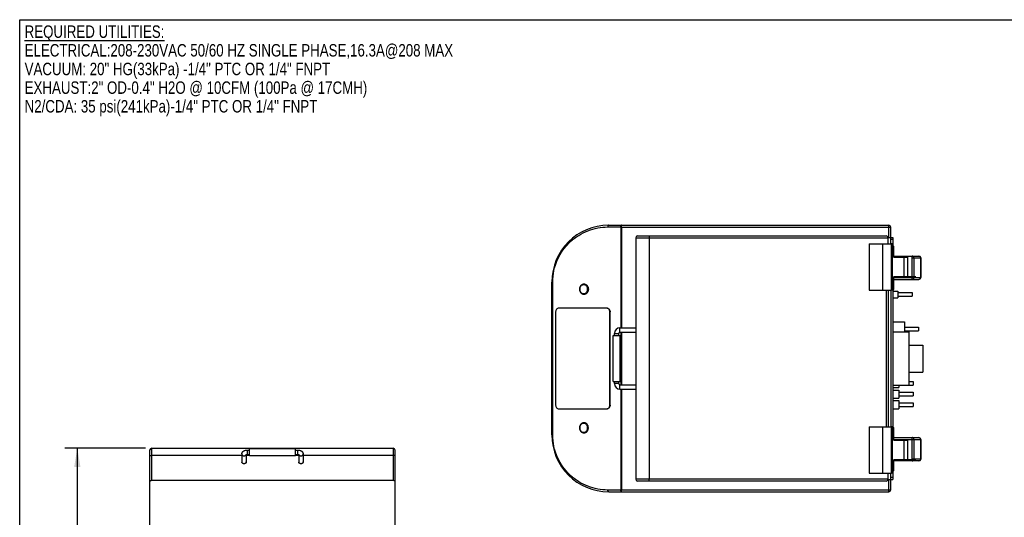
# Model space of a CAD drawing. Header units: inches. Extents: x 0 to 16, y 0 to 10.
# Tile 2 of 39: x 0 to 9.9, y 5 to 10. Entities that reach past the tile are written whole.
import ezdxf

# ---------------------------------------------------------------- set-up
doc = ezdxf.new("R2010")
doc.units = ezdxf.units.IN
doc.header["$LTSCALE"] = 0.935
doc.header["$MEASUREMENT"] = 0
doc.layers.get('0').update_dxf_attribs({"linetype": 'CONTINUOUS'})
doc.layers.add('02___PRT_ALL_AXES', color=7, linetype='CONTINUOUS')
doc.styles.get("Standard").update_dxf_attribs({"font": 'txt', "width": 0.8})
doc.dimstyles.new('DIMSTYLE_1', dxfattribs={"dimtxt": 0.15625, "dimasz": 0.1875, "dimexe": 0.125, "dimexo": 0.0625, "dimgap": 0.078125, "dimtad": 0, "dimtih": 1, "dimtoh": 1, "dimlfac": 7, "dimzin": 4, "dimdsep": 46, "dimtxsty": 'Standard', "dimblk": '_FILLED', "dimblk1": '_FILLED', "dimblk2": '_FILLED', "dimcen": 0.09, "dimazin": 1, "dimtfac": 1, "dimtofl": 0, "dimtmove": 0, "dimatfit": 3, "dimldrblk": '_FILLED', "dimfxl": 1, "dimtolj": 1, "dimtzin": 4, "dimarcsym": 0})

# ---------------------------------------------------------------- blocks, each defined once
blk = doc.blocks.new('_FILLED')
at = {"color": 0, "linetype": 'ByBlock'}
blk.add_solid([(0, 0), (-1, 0.167), (-1, -0.167)], dxfattribs=at)
blk = doc.blocks.new('*D1')
at = {"color": 2, "linetype": 'Continuous', "transparency": 16777216}
for p, q in [((1.2637, 5.6944), (0.4537, 5.6944)), ((0.5787, 5.6944), (0.5787, 4.1563)), ((0.5787, 2.2555), (0.5787, 3.8438)), ((1.3679, 2.2555), (0.4537, 2.2555))]:
    blk.add_line(p, q, dxfattribs=at)
at = {"color": 2, "linetype": 'Continuous', "transparency": 16777216, "xscale": 0.1875, "yscale": 0.1875, "zscale": 0.1875}
for p, rotation in [((0.5787, 5.6944), 90), ((0.5787, 2.2555), 270)]:
    blk.add_blockref('_FILLED', p, dxfattribs=dict(at, rotation=rotation))
at = {"color": 2, "linetype": 'Continuous', "transparency": 16777216, "insert": (0.5787, 4.0782), "char_height": 0.15625, "width": 0.625, "attachment_point": 2, "line_spacing_factor": 0.9}
blk.add_mtext('24.07', dxfattribs=at)

msp = doc.modelspace()

# ---------------------------------------------------------------- linework, layer by layer
at = {"color": 7, "linetype": 'Continuous'}
for p, q in [((0, 0), (0, 10)), ((0, 10), (16, 10)), ((5.9098, 7.917), (6.0384, 7.917)), ((5.9187, 7.9349), (8.7351, 7.9349)), ((6.0395, 7.9166), (6.0395, 6.9035)), ((6.0395, 7.9166), (6.0487, 7.9163)), ((6.0487, 7.9163), (6.0484, 7.9255)), ((6.0487, 7.9163), (6.0487, 6.9035)), ((6.0487, 7.9163), (8.7537, 7.9163)), ((8.7351, 7.8099), (8.7351, 7.9349)), ((8.7537, 7.7472), (8.7537, 7.9163)), ((6.2083, 7.8276), (8.7076, 7.8276)), ((6.1905, 7.8098), (6.1905, 5.3819)), ((6.1905, 7.8098), (8.7262, 7.8098)), ((6.3253, 7.8098), (6.3253, 5.3819)), ((8.5352, 7.7472), (8.759, 7.7472)), ((8.5352, 7.7472), (8.5352, 7.2829)), ((8.6698, 7.7472), (8.6698, 7.2829)), ((8.7262, 7.7472), (8.7262, 7.8091)), ((8.7351, 7.8099), (8.7729, 7.8099)), ((8.7729, 7.7913), (8.7537, 7.7913)), ((8.759, 7.2829), (8.759, 7.7472)), ((8.772, 7.7472), (8.7595, 7.7472)), ((8.7595, 7.7444), (8.7783, 7.7444)), ((8.7595, 7.7444), (8.7595, 7.2859)), ((8.7694, 7.7444), (8.7694, 7.6337)), ((8.772, 7.7444), (8.772, 7.7472)), ((8.7729, 7.8099), (8.7729, 7.7444)), ((8.7783, 7.6337), (8.7783, 7.7444)), ((8.7783, 7.7251), (8.7829, 7.7251)), ((8.7829, 7.6217), (8.7829, 7.7251)), ((8.7783, 7.6337), (8.7694, 7.6337)), ((8.7711, 7.4042), (8.7711, 7.6261)), ((8.7783, 7.7066), (8.7829, 7.7066)), ((8.7829, 7.6251), (9.0351, 7.6251)), ((8.9688, 7.3901), (8.9688, 7.6251)), ((8.7882, 7.6151), (8.9249, 7.6151)), ((8.889, 7.4151), (8.889, 7.6151)), ((8.9249, 7.4151), (8.9249, 7.6151)), ((8.9688, 7.6066), (9.0537, 7.6066)), ((8.9865, 7.4087), (8.9865, 7.6066)), ((9.0527, 7.6066), (9.0527, 7.4087)), ((9.0537, 7.6066), (9.0537, 7.4087)), ((5.3472, 5.8277), (5.3472, 7.3634)), ((5.3472, 7.3634), (5.3562, 7.3634)), ((5.3562, 5.8277), (5.3562, 7.3634)), ((5.6705, 7.3426), (5.6698, 7.3426)), ((8.7694, 7.3966), (8.7783, 7.3966)), ((8.7694, 7.3966), (8.7694, 7.2859)), ((8.7783, 7.2859), (8.7783, 7.3966)), ((8.7829, 7.4087), (9.0537, 7.4087)), ((8.7829, 7.2901), (8.7829, 7.4087)), ((8.7829, 7.3901), (9.0351, 7.3901)), ((9.0034, 7.4151), (8.7882, 7.4151)), ((5.6705, 7.2414), (5.6698, 7.2414)), ((8.5352, 7.2829), (8.759, 7.2829)), ((8.7066, 7.2829), (8.7066, 5.9081)), ((8.7262, 7.2829), (8.7262, 5.9081)), ((8.7537, 7.2829), (8.7537, 5.9081)), ((8.7595, 7.2859), (8.7783, 7.2859)), ((8.772, 7.2829), (8.7595, 7.2829)), ((8.772, 7.2829), (8.772, 7.2859)), ((8.7729, 7.2859), (8.7729, 5.9051)), ((8.7729, 7.2734), (8.8251, 7.2734)), ((8.7783, 7.2901), (8.7829, 7.2901)), ((8.8251, 7.2734), (8.8251, 7.2063)), ((8.7729, 7.2063), (8.8251, 7.2063)), ((5.3854, 7.0656), (5.3854, 6.1255)), ((5.8994, 7.1014), (5.4164, 7.1014)), ((5.9304, 6.1255), (5.9304, 7.0656)), ((5.9304, 7.0656), (5.9332, 7.0656)), ((5.9332, 6.1255), (5.9332, 7.0656)), ((8.7729, 6.9645), (8.8894, 6.9645)), ((8.8894, 6.9645), (8.8894, 6.8634)), ((5.9628, 6.3634), (5.9628, 6.8277)), ((5.9628, 6.8277), (6.0342, 6.8277)), ((5.9762, 6.8277), (5.9762, 6.8477)), ((5.9762, 6.8477), (6.0208, 6.8477)), ((6.0208, 6.8277), (6.0208, 6.8477)), ((6.032, 6.8589), (6.032, 6.9035)), ((6.032, 6.9035), (6.1905, 6.9035)), ((6.032, 6.8589), (6.1905, 6.8589)), ((6.0342, 6.3634), (6.0342, 6.8277)), ((6.0395, 6.8589), (6.0395, 6.3321)), ((6.0487, 6.8589), (6.0487, 6.3321)), ((8.7729, 6.8634), (8.9337, 6.8634)), ((8.9337, 6.8634), (8.9337, 6.3277)), ((5.9628, 6.3634), (6.0342, 6.3634)), ((5.9762, 6.3433), (5.9762, 6.3634)), ((6.0208, 6.3433), (5.9762, 6.3433)), ((6.0208, 6.3433), (6.0208, 6.3634)), ((6.032, 6.2875), (6.032, 6.3321)), ((6.032, 6.3321), (6.1905, 6.3321)), ((6.032, 6.2875), (6.1905, 6.2875)), ((6.0395, 6.2875), (6.0395, 5.2745)), ((6.0487, 6.2875), (6.0487, 5.2749)), ((8.7729, 6.3277), (8.9337, 6.3277)), ((5.4164, 6.0898), (5.8994, 6.0898)), ((5.9304, 6.1255), (5.9332, 6.1255)), ((5.6705, 5.9498), (5.6698, 5.9498)), ((5.6705, 5.8485), (5.6698, 5.8485)), ((8.5352, 5.9081), (8.759, 5.9081)), ((8.5352, 5.9081), (8.5352, 5.4438)), ((8.6698, 5.9081), (8.6698, 5.4438)), ((8.759, 5.4438), (8.759, 5.9081)), ((8.772, 5.9081), (8.7595, 5.9081)), ((8.7595, 5.9051), (8.7783, 5.9051)), ((8.7595, 5.9051), (8.7595, 5.4466)), ((8.7694, 5.9051), (8.7694, 5.7944)), ((8.772, 5.9051), (8.772, 5.9081)), ((8.7783, 5.7944), (8.7783, 5.9051)), ((8.7783, 5.901), (8.7829, 5.901)), ((8.7829, 5.7824), (8.7829, 5.901)), ((5.3472, 5.8277), (5.3562, 5.8277)), ((8.7783, 5.7944), (8.7694, 5.7944)), ((8.7711, 5.5649), (8.7711, 5.7868)), ((8.7829, 5.801), (9.0351, 5.801)), ((8.7829, 5.7824), (9.0537, 5.7824)), ((8.7882, 5.7759), (8.9249, 5.7759)), ((8.889, 5.5759), (8.889, 5.7759)), ((8.9249, 5.5759), (8.9249, 5.7759)), ((8.9688, 5.566), (8.9688, 5.801)), ((8.9865, 5.5846), (8.9865, 5.7824)), ((9.0527, 5.7824), (9.0527, 5.5846)), ((9.0537, 5.7824), (9.0537, 5.5846)), ((1.3084, 4.1102), (1.3084, 5.6766)), ((1.3262, 5.3688), (1.3262, 5.6944)), ((1.3262, 5.6944), (3.7541, 5.6944)), ((2.2883, 5.6311), (2.2883, 5.6758)), ((2.2883, 5.6758), (2.3083, 5.6758)), ((2.3083, 5.6177), (2.3083, 5.6892)), ((2.7726, 5.6892), (2.3083, 5.6892)), ((2.7726, 5.6177), (2.7726, 5.6892)), ((2.7726, 5.6758), (2.7927, 5.6758)), ((2.7927, 5.6758), (2.7927, 5.6311)), ((3.7541, 5.6944), (3.7541, 5.3688)), ((3.7727, 4.1102), (3.7727, 5.6759)), ((1.3262, 5.623), (2.2325, 5.623)), ((2.2325, 5.6367), (2.2325, 5.5575)), ((2.2771, 5.6296), (2.2771, 5.5575)), ((2.2771, 5.623), (2.3083, 5.623)), ((2.2883, 5.6311), (2.3083, 5.6311)), ((2.7726, 5.6177), (2.3083, 5.6177)), ((2.7726, 5.6311), (2.7927, 5.6311)), ((2.7726, 5.623), (2.8039, 5.623)), ((2.8039, 5.6295), (2.8039, 5.5575)), ((2.8486, 5.6367), (2.8486, 5.5575)), ((2.8486, 5.623), (3.7541, 5.623)), ((8.7694, 5.5573), (8.7783, 5.5573)), ((8.7694, 5.5573), (8.7694, 5.4466)), ((8.7783, 5.4466), (8.7783, 5.5573)), ((8.7829, 5.466), (8.7829, 5.5693)), ((9.0351, 5.566), (8.7829, 5.566)), ((9.0034, 5.5759), (8.7882, 5.5759)), ((9.0537, 5.5846), (8.9688, 5.5846)), ((8.5352, 5.4438), (8.759, 5.4438)), ((8.7262, 5.3819), (8.7262, 5.4438)), ((8.7537, 5.2749), (8.7537, 5.4438)), ((8.7595, 5.4466), (8.7783, 5.4466)), ((8.772, 5.4438), (8.7595, 5.4438)), ((8.772, 5.4438), (8.772, 5.4466)), ((8.7729, 5.4466), (8.7729, 5.3813)), ((8.7829, 5.4846), (8.7783, 5.4846)), ((8.7829, 5.466), (8.7783, 5.466)), ((3.7541, 5.3688), (1.3262, 5.3688)), ((8.7262, 5.3819), (6.1905, 5.3819)), ((8.7076, 5.3634), (6.209, 5.3634)), ((8.7351, 5.3813), (8.7729, 5.3813)), ((8.7351, 5.2563), (8.7351, 5.3813)), ((8.7729, 5.3999), (8.7537, 5.3999)), ((6.0384, 5.2741), (5.9098, 5.2741)), ((5.9187, 5.2563), (8.7351, 5.2563)), ((6.0487, 5.2749), (6.0395, 5.2745)), ((6.0484, 5.2656), (6.0487, 5.2749)), ((6.0487, 5.2749), (8.7537, 5.2749))]:
    msp.add_line(p, q, dxfattribs=at)
for centre, radius, start, end in [((5.9187, 7.3634), 0.5714, 90, 180), ((8.7351, 7.9163), 0.0186, 0, 90), ((6.2083, 7.8098), 0.0179, 90, 180), ((8.7076, 7.8091), 0.0186, 0, 90), ((8.788, 7.6337), 0.0186, 179.99881, 204.23435), ((8.7969, 7.6337), 0.0186, 180.00245, 220.65716), ((8.7968, 7.6336), 0.0185, 220.65249, 224.95047), ((8.7968, 7.6337), 0.0185, 224.9506, 247.4655), ((9.0351, 7.6066), 0.0186, 0, 90), ((8.7969, 7.6338), 0.0186, 247.53736, 269.92788), ((5.667, 7.3035), 0.0334, 86.13867, 89.9938), ((8.788, 7.3966), 0.0186, 155.76565, 180.00119), ((8.797, 7.3965), 0.0187, 157.60316, 179.93156), ((8.7968, 7.3965), 0.0186, 90.05755, 113.99628), ((9.0351, 7.4087), 0.0186, 270, 360), ((5.667, 7.2805), 0.0334, 270.0062, 273.861), ((6.032, 6.8477), 0.0558, 90, 180), ((6.032, 6.8477), 0.0112, 90, 180), ((6.032, 6.3433), 0.0558, 180, 270), ((6.032, 6.3433), 0.0112, 180, 270), ((5.667, 5.9106), 0.0334, 86.139, 89.9938), ((5.667, 5.8877), 0.0334, 270.0062, 273.86133), ((5.9187, 5.8277), 0.5714, 180, 270), ((8.788, 5.7944), 0.0186, 179.99881, 204.23435), ((8.7969, 5.7944), 0.0186, 180.00245, 220.65716), ((8.7968, 5.7944), 0.0185, 220.65249, 224.95047), ((8.7968, 5.7944), 0.0185, 224.9506, 247.4655), ((8.7969, 5.7945), 0.0186, 247.53736, 269.92788), ((9.0351, 5.7824), 0.0186, 0, 90), ((1.3262, 5.6766), 0.0179, 90, 180), ((3.7541, 5.6759), 0.0186, 0, 90), ((2.2493, 5.5575), 0.0168, 180.0016, 188.15006), ((2.2588, 5.6373), 0.0184, 328.92424, 330.91589), ((2.259, 5.6372), 0.0182, 330.91743, 332.6116), ((2.2603, 5.5575), 0.0168, 352.26627, 359.99724), ((2.8207, 5.5575), 0.0168, 180.0016, 188.15006), ((2.822, 5.6372), 0.0182, 207.42931, 209.08252), ((2.8222, 5.6373), 0.0184, 209.08354, 210.84321), ((2.8318, 5.5575), 0.0168, 352.26627, 359.99724), ((8.788, 5.5573), 0.0186, 155.76565, 180.00119), ((8.797, 5.5573), 0.0187, 157.60316, 179.93156), ((8.7968, 5.5573), 0.0186, 90.05755, 113.99628), ((9.0351, 5.5846), 0.0186, 270, 360), ((6.209, 5.3819), 0.0186, 180, 270), ((8.7076, 5.3819), 0.0186, 270, 360), ((8.7351, 5.2749), 0.0186, 270, 360)]:
    msp.add_arc(centre, radius, start, end, dxfattribs=at)
for centre, start_param, end_param in [((8.7882, 7.6337), -2.717993, -1.570796), ((8.7882, 7.3966), 1.570796, 2.717993), ((8.7882, 5.7944), -2.717993, -1.570796), ((8.7882, 5.5573), 1.570796, 2.717993)]:
    msp.add_ellipse(centre, major_axis=(0.0188, 0), ratio=0.990058, start_param=start_param, end_param=end_param, dxfattribs=at)
for points, knots in [([(5.3562, 7.3634), (5.3562, 7.4023), (5.3644, 7.4798), (5.4002, 7.5896), (5.4565, 7.6877), (5.5293, 7.7704), (5.6145, 7.8356), (5.7084, 7.8825), (5.8077, 7.9107), (5.8759, 7.917), (5.9098, 7.917)], [0, 0, 0, 0, 0.134386, 0.26694, 0.396447, 0.52242, 0.64505, 0.764943, 0.882951, 1, 1, 1, 1]), ([(5.9187, 7.9349), (5.9181, 7.9349), (5.9168, 7.9346), (5.9151, 7.9335), (5.9136, 7.9318), (5.9117, 7.9286), (5.9102, 7.9236), (5.9098, 7.9193), (5.9098, 7.917)], [0, 0, 0, 0, 0.081639, 0.172432, 0.277139, 0.397672, 0.681559, 1, 1, 1, 1]), ([(6.0473, 7.9349), (6.0467, 7.9349), (6.0455, 7.9346), (6.0438, 7.9335), (6.0422, 7.9318), (6.0404, 7.9286), (6.0388, 7.9236), (6.0384, 7.9193), (6.0384, 7.917)], [0, 0, 0, 0, 0.081858, 0.172583, 0.277302, 0.397787, 0.681203, 1, 1, 1, 1]), ([(6.0395, 7.9166), (6.0394, 7.9167), (6.0391, 7.9169), (6.0387, 7.917), (6.0384, 7.917)], [0, 0, 0, 0, 0.258135, 1, 1, 1, 1]), ([(6.0395, 7.9166), (6.0408, 7.9183), (6.0436, 7.9215), (6.0467, 7.9243), (6.0484, 7.9255)], [0, 0, 0, 0, 0.500003, 1, 1, 1, 1]), ([(6.0484, 7.9255), (6.0483, 7.9268), (6.0483, 7.9286), (6.0481, 7.9309), (6.048, 7.9323), (6.0478, 7.9333), (6.0477, 7.9341), (6.0475, 7.9346), (6.0474, 7.9349), (6.0473, 7.9349)], [0, 0, 0, 0, 0.408777, 0.579268, 0.723271, 0.838343, 0.922876, 0.976114, 1, 1, 1, 1]), ([(6.3263, 7.8276), (6.3262, 7.8276), (6.3262, 7.8275), (6.3261, 7.8273), (6.326, 7.8268), (6.3259, 7.8262), (6.3258, 7.8255), (6.3257, 7.8242), (6.3256, 7.8223), (6.3254, 7.8196), (6.3254, 7.8165), (6.3253, 7.8132), (6.3253, 7.8109), (6.3253, 7.8098)], [0, 0, 0, 0, 0.007285, 0.022622, 0.046902, 0.080156, 0.122219, 0.17265, 0.296535, 0.447325, 0.619402, 0.806386, 1, 1, 1, 1]), ([(8.9865, 7.6066), (8.9865, 7.609), (8.9856, 7.6138), (8.9817, 7.62), (8.9758, 7.6242), (8.9711, 7.6251), (8.9688, 7.6251)], [0, 0, 0, 0, 0.25605, 0.508599, 0.756112, 1, 1, 1, 1]), ([(9.0351, 7.6251), (9.0374, 7.6251), (9.0421, 7.6242), (9.0479, 7.62), (9.0518, 7.6138), (9.0527, 7.609), (9.0527, 7.6066)], [0, 0, 0, 0, 0.243889, 0.491405, 0.743952, 1, 1, 1, 1]), ([(5.6698, 7.3426), (5.6669, 7.3426), (5.6611, 7.342), (5.6528, 7.3391), (5.6452, 7.3343), (5.6361, 7.3257), (5.6281, 7.3115), (5.6248, 7.292), (5.6281, 7.2725), (5.6361, 7.2583), (5.6452, 7.2497), (5.6528, 7.2449), (5.6611, 7.242), (5.6669, 7.2414), (5.6698, 7.2414)], [0, 0, 0, 0, 0.058132, 0.117127, 0.17733, 0.239152, 0.367297, 0.5, 0.632703, 0.760849, 0.82267, 0.882873, 0.941868, 1, 1, 1, 1]), ([(5.6537, 7.3342), (5.6499, 7.3326), (5.6427, 7.328), (5.6344, 7.318), (5.6292, 7.3056), (5.6274, 7.292), (5.6292, 7.2784), (5.6344, 7.266), (5.6427, 7.256), (5.6499, 7.2514), (5.6537, 7.2498)], [0, 0, 0, 0, 0.118058, 0.241229, 0.369198, 0.500001, 0.630804, 0.758773, 0.881943, 1, 1, 1, 1]), ([(5.667, 7.3369), (5.6658, 7.3369), (5.6613, 7.3367), (5.6568, 7.3355), (5.6537, 7.3342)], [0, 0, 0, 0, 0.24834, 1, 1, 1, 1]), ([(5.6803, 7.3342), (5.6794, 7.3346), (5.6758, 7.3359), (5.6721, 7.3367), (5.6692, 7.3369)], [0, 0, 0, 0, 0.25255, 1, 1, 1, 1]), ([(5.6698, 7.2414), (5.6727, 7.2414), (5.6785, 7.242), (5.6868, 7.2449), (5.6945, 7.2497), (5.7035, 7.2583), (5.7116, 7.2725), (5.7149, 7.292), (5.7116, 7.3115), (5.7035, 7.3257), (5.6945, 7.3343), (5.6868, 7.3391), (5.6785, 7.342), (5.6727, 7.3426), (5.6698, 7.3426)], [0, 0, 0, 0, 0.058132, 0.117127, 0.17733, 0.239152, 0.367297, 0.5, 0.632703, 0.760849, 0.82267, 0.882873, 0.941868, 1, 1, 1, 1]), ([(5.6803, 7.2498), (5.6841, 7.2514), (5.6913, 7.256), (5.6995, 7.266), (5.7048, 7.2784), (5.7066, 7.292), (5.7048, 7.3056), (5.6995, 7.318), (5.6913, 7.328), (5.6841, 7.3326), (5.6803, 7.3342)], [0, 0, 0, 0, 0.118058, 0.241229, 0.369198, 0.500001, 0.630804, 0.758773, 0.881943, 1, 1, 1, 1]), ([(8.7893, 7.4135), (8.7887, 7.4133), (8.7862, 7.412), (8.7841, 7.4102), (8.7828, 7.4087)], [0, 0, 0, 0, 0.250904, 1, 1, 1, 1]), ([(8.9688, 7.3901), (8.9711, 7.3901), (8.9758, 7.3911), (8.9817, 7.3953), (8.9856, 7.4015), (8.9865, 7.4063), (8.9865, 7.4087)], [0, 0, 0, 0, 0.243898, 0.49146, 0.743991, 1, 1, 1, 1]), ([(9.0527, 7.4087), (9.0527, 7.4063), (9.0518, 7.4015), (9.0479, 7.3953), (9.0421, 7.3911), (9.0374, 7.3901), (9.0351, 7.3901)], [0, 0, 0, 0, 0.25605, 0.508599, 0.756112, 1, 1, 1, 1]), ([(5.6537, 7.2498), (5.6547, 7.2493), (5.659, 7.2478), (5.6636, 7.2471), (5.667, 7.2471)], [0, 0, 0, 0, 0.253088, 1, 1, 1, 1]), ([(5.6692, 7.2471), (5.6702, 7.2472), (5.6739, 7.2476), (5.6777, 7.2487), (5.6803, 7.2498)], [0, 0, 0, 0, 0.248429, 1, 1, 1, 1]), ([(5.4164, 7.1014), (5.4123, 7.1014), (5.4039, 7.0994), (5.3937, 7.0913), (5.3869, 7.0794), (5.3854, 7.0703), (5.3854, 7.0656)], [0, 0, 0, 0, 0.233448, 0.47688, 0.733829, 1, 1, 1, 1]), ([(5.9304, 7.0656), (5.9304, 7.0703), (5.9288, 7.0794), (5.9221, 7.0913), (5.9118, 7.0994), (5.9034, 7.1014), (5.8994, 7.1014)], [0, 0, 0, 0, 0.266171, 0.52312, 0.766552, 1, 1, 1, 1]), ([(5.9022, 7.1014), (5.9063, 7.1014), (5.9147, 7.0994), (5.9249, 7.0913), (5.9317, 7.0794), (5.9332, 7.0703), (5.9332, 7.0656)], [0, 0, 0, 0, 0.233448, 0.47688, 0.733829, 1, 1, 1, 1]), ([(5.3854, 6.1255), (5.3854, 6.1209), (5.3869, 6.1117), (5.3937, 6.0999), (5.4039, 6.0918), (5.4123, 6.0898), (5.4164, 6.0898)], [0, 0, 0, 0, 0.266171, 0.52312, 0.766552, 1, 1, 1, 1]), ([(5.8994, 6.0898), (5.9034, 6.0898), (5.9118, 6.0918), (5.9221, 6.0999), (5.9288, 6.1117), (5.9304, 6.1209), (5.9304, 6.1255)], [0, 0, 0, 0, 0.233448, 0.47688, 0.733829, 1, 1, 1, 1]), ([(5.9332, 6.1255), (5.9332, 6.1209), (5.9317, 6.1117), (5.9249, 6.0999), (5.9147, 6.0918), (5.9063, 6.0898), (5.9022, 6.0898)], [0, 0, 0, 0, 0.266171, 0.52312, 0.766552, 1, 1, 1, 1]), ([(5.6698, 5.9498), (5.6669, 5.9498), (5.6611, 5.9491), (5.6528, 5.9462), (5.6452, 5.9414), (5.6361, 5.9329), (5.6281, 5.9187), (5.6248, 5.8991), (5.6281, 5.8796), (5.6361, 5.8654), (5.6452, 5.8568), (5.6528, 5.8521), (5.6611, 5.8492), (5.6669, 5.8485), (5.6698, 5.8485)], [0, 0, 0, 0, 0.058132, 0.117127, 0.17733, 0.239151, 0.367297, 0.5, 0.632703, 0.760848, 0.82267, 0.882873, 0.941868, 1, 1, 1, 1]), ([(5.6537, 5.9414), (5.6499, 5.9398), (5.6427, 5.9352), (5.6344, 5.9251), (5.6292, 5.9127), (5.6274, 5.8991), (5.6292, 5.8856), (5.6344, 5.8732), (5.6427, 5.8631), (5.6499, 5.8585), (5.6537, 5.8569)], [0, 0, 0, 0, 0.118057, 0.241227, 0.369196, 0.499999, 0.630802, 0.758771, 0.881942, 1, 1, 1, 1]), ([(5.667, 5.9441), (5.6658, 5.9441), (5.6613, 5.9438), (5.6568, 5.9427), (5.6537, 5.9414)], [0, 0, 0, 0, 0.24834, 1, 1, 1, 1]), ([(5.6803, 5.9414), (5.6794, 5.9417), (5.6758, 5.9431), (5.6721, 5.9438), (5.6692, 5.944)], [0, 0, 0, 0, 0.25255, 1, 1, 1, 1]), ([(5.6698, 5.8485), (5.6727, 5.8485), (5.6785, 5.8492), (5.6868, 5.8521), (5.6945, 5.8568), (5.7035, 5.8654), (5.7116, 5.8796), (5.7149, 5.8991), (5.7116, 5.9187), (5.7035, 5.9329), (5.6945, 5.9414), (5.6868, 5.9462), (5.6785, 5.9491), (5.6727, 5.9498), (5.6698, 5.9498)], [0, 0, 0, 0, 0.058132, 0.117127, 0.17733, 0.239151, 0.367297, 0.5, 0.632703, 0.760848, 0.82267, 0.882873, 0.941868, 1, 1, 1, 1]), ([(5.6803, 5.8569), (5.6841, 5.8585), (5.6913, 5.8631), (5.6995, 5.8732), (5.7048, 5.8856), (5.7066, 5.8991), (5.7048, 5.9127), (5.6995, 5.9251), (5.6913, 5.9352), (5.6841, 5.9398), (5.6803, 5.9414)], [0, 0, 0, 0, 0.118057, 0.241227, 0.369196, 0.499999, 0.630802, 0.758771, 0.881942, 1, 1, 1, 1]), ([(5.6537, 5.8569), (5.6547, 5.8565), (5.659, 5.8549), (5.6636, 5.8542), (5.667, 5.8542)], [0, 0, 0, 0, 0.253089, 1, 1, 1, 1]), ([(5.6692, 5.8543), (5.6702, 5.8544), (5.6739, 5.8548), (5.6777, 5.8558), (5.6803, 5.8569)], [0, 0, 0, 0, 0.24843, 1, 1, 1, 1]), ([(5.9098, 5.2741), (5.8759, 5.2741), (5.8077, 5.2804), (5.7084, 5.3086), (5.6145, 5.3555), (5.5293, 5.4208), (5.4565, 5.5034), (5.4002, 5.6015), (5.3644, 5.7113), (5.3562, 5.7888), (5.3562, 5.8277)], [0, 0, 0, 0, 0.117046, 0.235051, 0.354947, 0.477573, 0.603542, 0.73304, 0.865589, 1, 1, 1, 1]), ([(8.9865, 5.7824), (8.9865, 5.7848), (8.9856, 5.7897), (8.9817, 5.7958), (8.9758, 5.8), (8.9711, 5.801), (8.9688, 5.801)], [0, 0, 0, 0, 0.25605, 0.508599, 0.756112, 1, 1, 1, 1]), ([(9.0351, 5.801), (9.0374, 5.801), (9.0421, 5.8), (9.0479, 5.7958), (9.0518, 5.7897), (9.0527, 5.7848), (9.0527, 5.7824)], [0, 0, 0, 0, 0.243889, 0.491405, 0.743952, 1, 1, 1, 1]), ([(2.2325, 5.6367), (2.2325, 5.6382), (2.2327, 5.6413), (2.2337, 5.6458), (2.2354, 5.6501), (2.2376, 5.6541), (2.2404, 5.6577), (2.2435, 5.661), (2.247, 5.6639), (2.2521, 5.6673), (2.2592, 5.6708), (2.2684, 5.6737), (2.2782, 5.6754), (2.2849, 5.6758), (2.2883, 5.6758)], [0, 0, 0, 0, 0.061187, 0.122029, 0.182726, 0.243059, 0.303063, 0.362854, 0.422741, 0.483001, 0.605844, 0.733279, 0.865267, 1, 1, 1, 1]), ([(2.7927, 5.6758), (2.7961, 5.6758), (2.8029, 5.6754), (2.8127, 5.6737), (2.8219, 5.6708), (2.829, 5.6673), (2.834, 5.6639), (2.8375, 5.661), (2.8407, 5.6577), (2.8434, 5.6541), (2.8456, 5.6501), (2.8473, 5.6458), (2.8483, 5.6413), (2.8486, 5.6382), (2.8486, 5.6367)], [0, 0, 0, 0, 0.13475, 0.266741, 0.394194, 0.517033, 0.577294, 0.637158, 0.696971, 0.756956, 0.817274, 0.877964, 0.938853, 1, 1, 1, 1]), ([(1.3084, 5.6141), (1.3084, 5.6147), (1.3086, 5.6159), (1.3097, 5.6176), (1.3114, 5.6192), (1.3137, 5.6205), (1.3164, 5.6216), (1.3206, 5.6227), (1.3239, 5.623), (1.3262, 5.623)], [0, 0, 0, 0, 0.082108, 0.173002, 0.277772, 0.398195, 0.53366, 0.681796, 1, 1, 1, 1]), ([(2.2325, 5.6367), (2.2325, 5.6354), (2.2328, 5.6329), (2.2341, 5.6292), (2.2362, 5.6258), (2.239, 5.6229), (2.2424, 5.6205), (2.2462, 5.6187), (2.2504, 5.6176), (2.2533, 5.6174), (2.2548, 5.6174)], [0, 0, 0, 0, 0.116051, 0.23356, 0.353643, 0.477049, 0.603943, 0.733966, 0.866371, 1, 1, 1, 1]), ([(2.2548, 5.5381), (2.2535, 5.5381), (2.2508, 5.5383), (2.2469, 5.5393), (2.2432, 5.5408), (2.24, 5.5429), (2.2372, 5.5454), (2.235, 5.5484), (2.2334, 5.5516), (2.2328, 5.5539), (2.2327, 5.5551)], [0, 0, 0, 0, 0.132809, 0.264643, 0.394387, 0.521417, 0.645292, 0.766007, 0.883975, 1, 1, 1, 1]), ([(2.2548, 5.6174), (2.2568, 5.6174), (2.2608, 5.6178), (2.2655, 5.6196), (2.2689, 5.6216), (2.2711, 5.6234), (2.273, 5.6255), (2.2741, 5.627), (2.2746, 5.6278)], [0, 0, 0, 0, 0.259541, 0.514457, 0.639315, 0.761886, 0.882087, 1, 1, 1, 1]), ([(2.277, 5.5552), (2.2768, 5.554), (2.2762, 5.5517), (2.2747, 5.5484), (2.2725, 5.5455), (2.2697, 5.5429), (2.2664, 5.5408), (2.2628, 5.5393), (2.2588, 5.5383), (2.2562, 5.5381), (2.2548, 5.5381)], [0, 0, 0, 0, 0.116014, 0.233951, 0.354632, 0.478487, 0.605516, 0.73528, 0.867149, 1, 1, 1, 1]), ([(2.2739, 5.6282), (2.2739, 5.6282), (2.2739, 5.6282), (2.2738, 5.6281), (2.2739, 5.6282), (2.274, 5.6282), (2.2741, 5.6283), (2.2742, 5.6284), (2.2746, 5.6286), (2.275, 5.6288), (2.2757, 5.6291), (2.2766, 5.6294), (2.2776, 5.6297), (2.2787, 5.63), (2.2799, 5.6303), (2.2812, 5.6305), (2.2825, 5.6307), (2.2839, 5.6309), (2.2858, 5.6311), (2.2873, 5.6311), (2.2883, 5.6311)], [0, 0, 0, 0, 0.006135, 0.00923, 0.012539, 0.018939, 0.028505, 0.041245, 0.05708, 0.097472, 0.148594, 0.209272, 0.278224, 0.354233, 0.436197, 0.523041, 0.61384, 0.70778, 0.804047, 1, 1, 1, 1]), ([(2.7927, 5.6311), (2.7944, 5.6311), (2.7974, 5.631), (2.8011, 5.6304), (2.8037, 5.6297), (2.8051, 5.6292), (2.8062, 5.6287), (2.8068, 5.6284), (2.807, 5.6283)], [0, 0, 0, 0, 0.328615, 0.628776, 0.758032, 0.86672, 0.949176, 1, 1, 1, 1]), ([(2.8262, 5.5381), (2.8249, 5.5381), (2.8222, 5.5383), (2.8183, 5.5393), (2.8147, 5.5408), (2.8114, 5.5429), (2.8086, 5.5454), (2.8064, 5.5484), (2.8048, 5.5516), (2.8042, 5.5539), (2.8041, 5.5551)], [0, 0, 0, 0, 0.132809, 0.264643, 0.394387, 0.521417, 0.645292, 0.766007, 0.883975, 1, 1, 1, 1]), ([(2.8064, 5.6278), (2.8069, 5.627), (2.8079, 5.6255), (2.8099, 5.6235), (2.8121, 5.6217), (2.8155, 5.6196), (2.8202, 5.6178), (2.8242, 5.6174), (2.8262, 5.6174)], [0, 0, 0, 0, 0.117884, 0.23806, 0.360615, 0.485469, 0.740406, 1, 1, 1, 1]), ([(2.8262, 5.6174), (2.8277, 5.6174), (2.8306, 5.6176), (2.8348, 5.6187), (2.8387, 5.6205), (2.8421, 5.6229), (2.8449, 5.6258), (2.847, 5.6292), (2.8483, 5.6329), (2.8486, 5.6354), (2.8486, 5.6367)], [0, 0, 0, 0, 0.133629, 0.266034, 0.396057, 0.522951, 0.646357, 0.76644, 0.883949, 1, 1, 1, 1]), ([(2.8484, 5.5552), (2.8482, 5.554), (2.8477, 5.5517), (2.8461, 5.5484), (2.8439, 5.5455), (2.8411, 5.5429), (2.8378, 5.5408), (2.8342, 5.5393), (2.8303, 5.5383), (2.8276, 5.5381), (2.8262, 5.5381)], [0, 0, 0, 0, 0.116014, 0.233951, 0.354632, 0.478487, 0.605516, 0.73528, 0.867149, 1, 1, 1, 1]), ([(3.7727, 5.6137), (3.7727, 5.6143), (3.7724, 5.6156), (3.7713, 5.6174), (3.7695, 5.619), (3.7672, 5.6204), (3.7643, 5.6215), (3.76, 5.6227), (3.7565, 5.623), (3.7541, 5.623)], [0, 0, 0, 0, 0.082108, 0.173002, 0.277772, 0.398195, 0.53366, 0.681796, 1, 1, 1, 1]), ([(8.7893, 5.5742), (8.7887, 5.574), (8.7862, 5.5727), (8.7841, 5.5709), (8.7828, 5.5694)], [0, 0, 0, 0, 0.250904, 1, 1, 1, 1]), ([(8.9688, 5.566), (8.9711, 5.566), (8.9758, 5.567), (8.9817, 5.5712), (8.9856, 5.5773), (8.9865, 5.5822), (8.9865, 5.5846)], [0, 0, 0, 0, 0.243898, 0.49146, 0.743991, 1, 1, 1, 1]), ([(9.0527, 5.5846), (9.0527, 5.5822), (9.0518, 5.5773), (9.0479, 5.5712), (9.0421, 5.567), (9.0374, 5.566), (9.0351, 5.566)], [0, 0, 0, 0, 0.25605, 0.508599, 0.756112, 1, 1, 1, 1]), ([(1.3262, 5.3688), (1.3239, 5.3688), (1.3206, 5.3685), (1.3164, 5.3674), (1.3137, 5.3663), (1.3114, 5.365), (1.3097, 5.3634), (1.3086, 5.3617), (1.3084, 5.3605), (1.3084, 5.3599)], [0, 0, 0, 0, 0.318204, 0.46634, 0.601805, 0.722228, 0.826998, 0.917892, 1, 1, 1, 1]), ([(3.7727, 5.3595), (3.7727, 5.3601), (3.7724, 5.3614), (3.7713, 5.3632), (3.7695, 5.3648), (3.7672, 5.3662), (3.7643, 5.3673), (3.76, 5.3685), (3.7565, 5.3688), (3.7541, 5.3688)], [0, 0, 0, 0, 0.082108, 0.173002, 0.277772, 0.398195, 0.53366, 0.681796, 1, 1, 1, 1]), ([(6.3263, 5.3634), (6.3263, 5.3634), (6.3262, 5.3635), (6.3261, 5.3638), (6.326, 5.3642), (6.3259, 5.3648), (6.3258, 5.3656), (6.3257, 5.3669), (6.3256, 5.369), (6.3255, 5.3717), (6.3254, 5.3749), (6.3253, 5.3784), (6.3253, 5.3807), (6.3253, 5.3819)], [0, 0, 0, 0, 0.007285, 0.022622, 0.046902, 0.080156, 0.122219, 0.17265, 0.296535, 0.447325, 0.619402, 0.806386, 1, 1, 1, 1]), ([(5.9187, 5.2563), (5.9181, 5.2563), (5.9168, 5.2566), (5.9151, 5.2576), (5.9136, 5.2593), (5.9117, 5.2625), (5.9102, 5.2675), (5.9098, 5.2719), (5.9098, 5.2741)], [0, 0, 0, 0, 0.081639, 0.172432, 0.277139, 0.397672, 0.681559, 1, 1, 1, 1]), ([(6.0384, 5.2741), (6.0387, 5.2741), (6.0391, 5.2742), (6.0394, 5.2744), (6.0395, 5.2745)], [0, 0, 0, 0, 0.742, 1, 1, 1, 1]), ([(6.0384, 5.2741), (6.0384, 5.2719), (6.0388, 5.2675), (6.0404, 5.2625), (6.0422, 5.2593), (6.0438, 5.2576), (6.0455, 5.2566), (6.0467, 5.2563), (6.0473, 5.2563)], [0, 0, 0, 0, 0.318798, 0.602215, 0.722701, 0.827419, 0.918143, 1, 1, 1, 1]), ([(6.0395, 5.2745), (6.0408, 5.2728), (6.0436, 5.2697), (6.0467, 5.2669), (6.0484, 5.2656)], [0, 0, 0, 0, 0.5, 1, 1, 1, 1]), ([(6.0473, 5.2563), (6.0474, 5.2563), (6.0475, 5.2565), (6.0477, 5.257), (6.0478, 5.2578), (6.048, 5.2589), (6.0481, 5.2602), (6.0482, 5.2618), (6.0483, 5.2636), (6.0484, 5.2649), (6.0484, 5.2656)], [0, 0, 0, 0, 0.024143, 0.077148, 0.161569, 0.276576, 0.420473, 0.590952, 0.78526, 1, 1, 1, 1])]:
    msp.add_open_spline(points, degree=3, knots=knots, dxfattribs=at)
for points in [[(8.7828, 7.4087), (8.7815, 7.4072), (8.7804, 7.4055), (8.7797, 7.4037)], [(8.7828, 5.5694), (8.7815, 5.5679), (8.7804, 5.5662), (8.7797, 5.5644)]]:
    msp.add_open_spline(points, degree=3, dxfattribs=at)
at = {"layer": '02___PRT_ALL_AXES', "color": 7, "linetype": 'Continuous'}
for p, q in [((8.8251, 7.2577), (8.9679, 7.2577)), ((8.9679, 7.2577), (8.9679, 7.222)), ((8.8251, 7.222), (8.9679, 7.222)), ((8.8894, 6.911), (9.0322, 6.911)), ((8.8894, 6.8752), (9.0322, 6.8752)), ((9.0322, 6.911), (9.0322, 6.8752)), ((8.9337, 6.7313), (9.0765, 6.7313)), ((9.0765, 6.7313), (9.0765, 6.4599)), ((8.9337, 6.4599), (9.0765, 6.4599)), ((8.9337, 6.3634), (8.9779, 6.3634)), ((8.9779, 6.3634), (8.9779, 6.3277)), ((8.7729, 6.3049), (8.8351, 6.3049)), ((8.7729, 6.2791), (8.8351, 6.2791)), ((8.8351, 6.3277), (8.8351, 6.3049)), ((8.8351, 6.2791), (8.8351, 6.1977)), ((8.8351, 6.2563), (8.9779, 6.2563)), ((8.9337, 6.3277), (8.9779, 6.3277)), ((8.9779, 6.2563), (8.9779, 6.2206)), ((8.7729, 6.1977), (8.8351, 6.1977)), ((8.7729, 6.172), (8.8351, 6.172)), ((8.8351, 6.2206), (8.9779, 6.2206)), ((8.8351, 6.172), (8.8351, 6.0906)), ((8.8351, 6.1491), (8.9779, 6.1491)), ((8.9779, 6.1491), (8.9779, 6.1134)), ((8.7729, 6.0906), (8.8351, 6.0906)), ((8.8351, 6.1134), (8.9779, 6.1134))]:
    msp.add_line(p, q, dxfattribs=at)
for points in [[(5.6705, 7.3426), (5.6733, 7.3426), (5.6791, 7.342), (5.6875, 7.3391), (5.6951, 7.3343), (5.7041, 7.3257), (5.7122, 7.3115), (5.7155, 7.292), (5.7122, 7.2725), (5.7041, 7.2583), (5.6951, 7.2497), (5.6875, 7.2449), (5.6791, 7.242), (5.6733, 7.2414), (5.6705, 7.2414)], [(5.6705, 5.8485), (5.6733, 5.8485), (5.6791, 5.8492), (5.6875, 5.8521), (5.6951, 5.8568), (5.7041, 5.8654), (5.7122, 5.8796), (5.7155, 5.8991), (5.7122, 5.9187), (5.7041, 5.9329), (5.6951, 5.9414), (5.6875, 5.9462), (5.6791, 5.9491), (5.6733, 5.9498), (5.6705, 5.9498)]]:
    msp.add_open_spline(points, degree=3, knots=[0, 0, 0, 0, 0.058133, 0.117127, 0.177331, 0.239152, 0.367297, 0.5, 0.632703, 0.760848, 0.822669, 0.882873, 0.941867, 1, 1, 1, 1], dxfattribs=at)

# ---------------------------------------------------------------- texts
at = {"color": 2, "linetype": 'Continuous', "insert": (0.0496, 9.9426), "char_height": 0.125, "width": 5.8, "attachment_point": 1, "line_spacing_factor": 0.9}
msp.add_mtext('\\LREQUIRED UTILITIES:\\P\\lELECTRICAL:208-230VAC 50/60 HZ SINGLE PHASE,16.3A@208 MAX \\PVACUUM: 20" HG(33kPa) -1/4" PTC OR 1/4" FNPT\\PEXHAUST:2" OD-0.4" H2O @ 10CFM (100Pa @ 17CMH)\\PN2/CDA: 35 psi(241kPa)-1/4" PTC OR 1/4" FNPT', dxfattribs=at)

# ---------------------------------------------------------------- dimensions: what is measured, and where the dimension line sits
at = {"color": 2, "linetype": 'Continuous'}
dim = msp.add_linear_dim(base=(0.5787, 2.2555), p1=(1.3262, 5.6944), p2=(1.4304, 2.2555), angle=270, dimstyle='DIMSTYLE_1', dxfattribs=at)
dim.commit()
dim.dimension.update_dxf_attribs({"geometry": '*D1', "text_midpoint": (0.5787, 4), "dimtype": 160})

doc.saveas('drawing.dxf')
